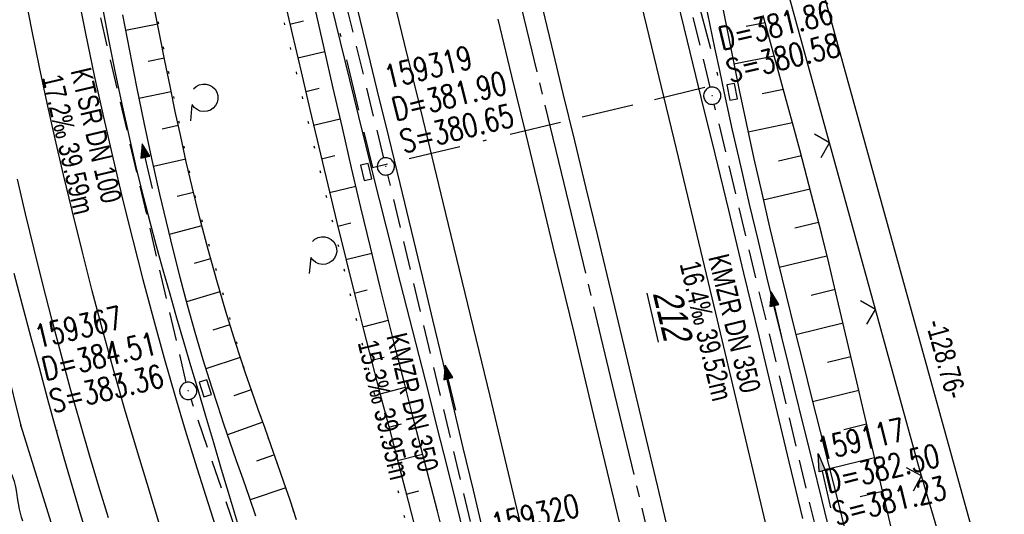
# Model space of a CAD drawing. Extents: x 510974 to 511465, y 465323 to 466289.
# Tile 19 of 43: x 511165 to 511251, y 465834 to 465877. Entities that reach past the tile are written whole.
import ezdxf

# ---------------------------------------------------------------- set-up
doc = ezdxf.new("R2010")
doc.units = 0
doc.header["$LTSCALE"] = 10
doc.header["$MEASUREMENT"] = 0
for name, pattern in [('ACAD_ISO16W100', [73, 15, -6.5, 15, -6.5, 15, -7, 1, -7]), ('ACHSE', [5.5, 4, -0.5, 0.5, -0.5]), ('AUSGEZOGEN', [0]), ('LT00', [0]), ('LT07', [0.22, 0.02, -0.2]), ('STRICHLINIE2', [0.375, 0.25, -0.125])]:
    doc.linetypes.add(name, pattern=pattern)
doc.layers.get('0').update_dxf_attribs({"linetype": 'LT00'})
for name, color, linetype in [('--EK_FBR', 1, 'LT00'), ('--EK_Halt-Pfeil', 4, 'LT00'), ('--EK_Haltung', 7, 'STRICHLINIE2'), ('--EK_Haltung-Text', 140, 'LT00'), ('--EK_Schacht-Text', 5, 'LT00'), ('--EL_DFK_AB_L', 21, 'LT00'), ('--EL_Halt-Pfeil', 4, 'LT00'), ('--EL_Haltung', 182, 'STRICHLINIE2'), ('--EL_Haltung-Text', 182, 'LT00'), ('-AX-093', 35, 'ACHSE'), ('ABSTAND', 8, 'LT00'), ('BAB-KABEL', 220, 'ACAD_ISO16W100'), ('DFK_AB_FLNR', 7, 'Continuous'), ('DFK_AB_L', 21, 'LT00'), ('GEHOELZ_SYMB', 252, 'Continuous'), ('PFEIL', 140, 'AUSGEZOGEN'), ('V102_AFBR_BAB', 250, 'LT00'), ('V102_BOESCH', 250, 'LT00'), ('V102_BOSCHUNG', 250, 'LT00'), ('V102_GEHOELZ', 250, 'LT07'), ('V102_GEHWEG', 250, 'LT00'), ('V102_GRABEN', 250, 'LT00'), ('V102_KA_PRUF', 182, 'LT00'), ('V102_LD_MARK', 250, 'LT00'), ('V102_PARK_MS', 250, 'LT00'), ('V102_SINKK', 182, 'LT00'), ('V102_ZAUN', 40, 'LT00')]:
    doc.layers.add(name, color=color, linetype=linetype)
doc.styles.add('Haltungsbeschriftung', font='ARIAL.TTF', dxfattribs={"width": 0.75})
doc.styles.add('schachtbeschriftung', font='romans.shx', dxfattribs={"width": 0.75, "height": 2})
doc.styles.get("Standard").update_dxf_attribs({"font": 'ARIAL.TTF'})

# ---------------------------------------------------------------- blocks, each defined once
blk = doc.blocks.new('Pfreil3')
at = {"layer": 'PFEIL'}
blk.add_hatch(color=256, dxfattribs=at).paths.add_polyline_path([(-1.549, 0.273), (-1.549, -0.273), (0, 0)])
for p, q in [((-1.549, 0), (-4.831, 0)), ((-1.549, -0.273), (-1.549, 0.273)), ((-1.549, 0.273), (0, 0)), ((0, 0), (-1.549, -0.273))]:
    blk.add_line(p, q, dxfattribs=at)
blk = doc.blocks.new('SYMB0003')
at = {"color": 0, "linetype": 'ByBlock'}
for p, q in [((-0.015712, 0), (0.010166, 0.012015)), ((0, -0.021257), (-0.015712, 0)), ((0.010166, 0.012015), (0, -0.021257))]:
    blk.add_line(p, q, dxfattribs=at)
for points in [[(-0.031395, 0.499013), (-0.093691, 0.491144), (-0.154509, 0.475528), (-0.21289, 0.452414), (-0.267913, 0.422164), (-0.318712, 0.385257), (-0.364484, 0.342274), (-0.404509, 0.293893), (-0.438154, 0.240877), (-0.464888, 0.184062), (-0.484292, 0.124345), (-0.496058, 0.062667), (-0.5, 0)], [(-0.5, 0), (-0.496058, -0.062667), (-0.484292, -0.124345), (-0.464888, -0.184062), (-0.438154, -0.240877), (-0.404509, -0.293893), (-0.364485, -0.342274), (-0.318712, -0.385257), (-0.267914, -0.422164), (-0.21289, -0.452414), (-0.154509, -0.475529), (-0.093691, -0.491144), (-0.031395, -0.499014), (0.031395, -0.499014)], [(0.5, 0), (0.496057, 0.062667), (0.484292, 0.124345), (0.464888, 0.184062), (0.438153, 0.240877), (0.404509, 0.293893), (0.364484, 0.342274), (0.318712, 0.385257), (0.267913, 0.422164), (0.21289, 0.452414), (0.154509, 0.475528), (0.093691, 0.491144), (0.031395, 0.499013), (-0.031395, 0.499013)], [(0.031395, -0.499014), (0.093691, -0.491144), (0.154509, -0.475529), (0.21289, -0.452414), (0.267914, -0.422164), (0.318712, -0.385257), (0.364485, -0.342274), (0.404509, -0.293893), (0.438154, -0.240877), (0.464889, -0.184062), (0.484292, -0.124345), (0.496058, -0.062667), (0.5, 0)]]:
    blk.add_lwpolyline(points, dxfattribs=at)
blk = doc.blocks.new('SYMB0011')
at = {"color": 0, "linetype": 'ByBlock'}
for p, q in [((0.5, 0), (-0.5, 0)), ((0, 0.5), (0, -0.5))]:
    blk.add_line(p, q, dxfattribs=at)
blk = doc.blocks.new('SYMB0024')
at = {"color": 0, "linetype": 'ByBlock'}
for p, q in [((-0.5, 0.5), (0, 0)), ((0, 0), (0.5, 0.5))]:
    blk.add_line(p, q, dxfattribs=at)
blk = doc.blocks.new('GEHOELZ_SYMB')
at = {"layer": 'GEHOELZ_SYMB'}
blk.add_line((0, 0), (1.4, 0), dxfattribs=at)
blk.add_lwpolyline([(-1.388, 0.017), (-1.612, 0.221), (-1.778, 0.474), (-1.876, 0.761), (-1.898, 1.063), (-1.844, 1.361), (-1.718, 1.636), (-1.526, 1.87), (-1.282, 2.05), (-1, 2.162), (-0.7, 2.2), (-0.4, 2.162), (-0.118, 2.05), (0.126, 1.87), (0.318, 1.636), (0.444, 1.361), (0.498, 1.063), (0.476, 0.761), (0.378, 0.474), (0.212, 0.221), (-0.012, 0.017)], dxfattribs=at)
blk = doc.blocks.new('SYMB0652')
at = {"color": 0, "linetype": 'ByBlock'}
blk.add_lwpolyline([(-0.15, -0.075), (0.15, -0.075), (0.15, 0.075), (-0.15, 0.075), (-0.15, -0.075)], dxfattribs=at)
blk = doc.blocks.new('SYMB0070')
at = {"color": 0, "linetype": 'ByBlock'}
for p, q in [((-0.5, 0), (0.2, 0)), ((0.5, 0), (0.2, 0.1)), ((0.2, 0.1), (0.2, 0)), ((0.468, 0), (0.21, 0.086)), ((0.21, 0.086), (0.21, -0.086)), ((0.21, -0.086), (0.468, 0)), ((0.22, -0.072), (0.437, 0)), ((0.23, -0.058), (0.405, 0)), ((0.24, -0.045), (0.374, 0)), ((0.342, 0), (0.25, 0.031)), ((0.25, 0.031), (0.25, -0.031)), ((0.25, -0.031), (0.342, 0)), ((0.26, -0.017), (0.31, 0)), ((0.27, -0.003), (0.279, 0))]:
    blk.add_line(p, q, dxfattribs=at)
for points in [[(0.2, 0), (0.2, -0.1), (0.5, 0)], [(0.437, 0), (0.22, 0.072), (0.22, -0.072)], [(0.405, 0), (0.23, 0.058), (0.23, -0.058)], [(0.374, 0), (0.24, 0.045), (0.24, -0.045)], [(0.31, 0), (0.26, 0.017), (0.26, -0.017)], [(0.279, 0), (0.27, 0.003), (0.27, -0.003)]]:
    blk.add_lwpolyline(points, dxfattribs=at)

msp = doc.modelspace()

# ---------------------------------------------------------------- linework, layer by layer
at = {"layer": '--EK_FBR'}
for points in [[(511222.068, 465879.725), (511223.261, 465874.835), (511224.454, 465869.944), (511225.645, 465865.053), (511226.834, 465860.161), (511228.157, 465854.702), (511229.475, 465849.242), (511230.788, 465843.781), (511232.093, 465838.318), (511233.266, 465833.381)], [(511177.655, 465832.216), (511177.012, 465834.319), (511176.369, 465836.423), (511175.729, 465838.528), (511175.096, 465840.634), (511174.474, 465842.744), (511173.485, 465846.204), (511172.53, 465849.674), (511171.609, 465853.153), (511170.718, 465856.64), (511169.855, 465860.135), (511169.112, 465863.237), (511168.391, 465866.343), (511167.694, 465869.455), (511167.023, 465872.573), (511166.379, 465875.696), (511165.765, 465878.825)], [(511170.284, 465879.129), (511171.008, 465875.484), (511171.772, 465871.848), (511172.572, 465868.219), (511173.405, 465864.597), (511174.271, 465860.983), (511175.122, 465857.551), (511176.002, 465854.125), (511176.912, 465850.709), (511177.855, 465847.301), (511178.832, 465843.903), (511179.677, 465841.071), (511180.545, 465838.245), (511181.433, 465835.425), (511182.338, 465832.61)], [(511205.577, 465832.154), (511204.695, 465835.847), (511203.817, 465839.542), (511202.941, 465843.237), (511202.066, 465846.932), (511201.188, 465850.626), (511200.305, 465854.319), (511199.324, 465858.393), (511198.336, 465862.465), (511197.344, 465866.536), (511196.349, 465870.607), (511195.354, 465874.677), (511194.36, 465878.748)], [(511210.482, 465878.539), (511211.477, 465874.417), (511212.474, 465870.296), (511213.471, 465866.175), (511214.468, 465862.054), (511215.463, 465857.933), (511216.772, 465852.488), (511218.075, 465847.041), (511219.375, 465841.593), (511220.672, 465836.145), (511222.157, 465829.902)], [(511237.974, 465744.968), (511236.628, 465750.825), (511235.279, 465756.681), (511233.927, 465762.537), (511232.546, 465768.508), (511231.163, 465774.479), (511229.777, 465780.45), (511228.388, 465786.419), (511226.536, 465794.352), (511224.676, 465802.283), (511222.81, 465810.213), (511220.854, 465818.486), (511218.89, 465826.757), (511216.917, 465835.026), (511215.163, 465842.344), (511213.402, 465849.661), (511211.634, 465856.976), (511210.437, 465861.916), (511209.237, 465866.855), (511208.037, 465871.794), (511206.836, 465876.733)], [(511173.024, 465833.461), (511172.187, 465836.171), (511171.368, 465838.886), (511170.572, 465841.607), (511169.718, 465844.627), (511168.891, 465847.655), (511168.09, 465850.69), (511167.312, 465853.731), (511166.554, 465856.778), (511165.815, 465859.829), (511165.1, 465862.85)]]:
    msp.add_lwpolyline(points, dxfattribs=at)
at = {"layer": '--EK_Haltung'}
for p, q in [((511225.258, 465870.821), (511216.128, 465908.392)), ((511196.919, 465864.685), (511187.925, 465901.567)), ((511179.764, 465845.203), (511171.058, 465882.283)), ((511234.476, 465832.394), (511225.61, 465869.363)), ((511206.173, 465825.824), (511197.271, 465863.226)), ((511192.517, 465807.626), (511180.178, 465843.764))]:
    msp.add_line(p, q, dxfattribs=at)
at = {"layer": '--EL_DFK_AB_L'}
msp.add_line((511261.43, 465784.013), (511227.46, 465906.657), dxfattribs=at)
at = {"layer": '--EL_Haltung'}
for p, q in [((511225.258, 465870.821), (511216.128, 465908.392)), ((511196.919, 465864.685), (511187.925, 465901.567)), ((511179.764, 465845.203), (511171.058, 465882.283)), ((511234.476, 465832.394), (511225.61, 465869.363)), ((511206.173, 465825.824), (511197.271, 465863.226)), ((511192.517, 465807.626), (511180.178, 465843.764))]:
    msp.add_line(p, q, dxfattribs=at)
at = {"layer": '-AX-093', "ltscale": 0.2}
msp.add_lwpolyline([(511168.804, 466040.998), (511173.574, 466021.575), (511178.352, 466002.154), (511182.645, 465984.716), (511186.944, 465967.26), (511191.239, 465949.803), (511195.528, 465932.344), (511199.806, 465914.883), (511204.072, 465897.418), (511208.32, 465879.95), (511212.549, 465862.476), (511216.754, 465844.997), (511220.932, 465827.512), (511225.08, 465810.019), (511229.195, 465792.518), (511233.273, 465775.009), (511237.311, 465757.491), (511241.305, 465739.962), (511245.252, 465722.423), (511249.149, 465704.873), (511252.992, 465687.311), (511256.778, 465669.736), (511260.504, 465652.149)], dxfattribs=at)
at = {"layer": 'BAB-KABEL', "ltscale": 0.03, "flags": 128}
msp.add_lwpolyline([(511178.35, 465937.086), (511179.09, 465934.015), (511185.853, 465906.056), (511192.212, 465879.264), (511195.926, 465863.865), (511226.123, 465871.143), (511224.097, 465878.728)], dxfattribs=at)
at = {"layer": 'DFK_AB_L'}
msp.add_line((511261.43, 465784.013), (511227.46, 465906.657), dxfattribs=at)
at = {"layer": 'V102_AFBR_BAB'}
for points in [[(511222.068, 465879.725), (511223.261, 465874.835), (511224.454, 465869.944), (511225.645, 465865.053), (511226.834, 465860.161), (511228.157, 465854.702), (511229.475, 465849.242), (511230.788, 465843.781), (511232.093, 465838.318), (511233.266, 465833.381)], [(511177.655, 465832.216), (511177.012, 465834.319), (511176.369, 465836.423), (511175.729, 465838.528), (511175.096, 465840.634), (511174.474, 465842.744), (511173.485, 465846.204), (511172.53, 465849.674), (511171.609, 465853.153), (511170.718, 465856.64), (511169.855, 465860.135), (511169.112, 465863.237), (511168.391, 465866.343), (511167.694, 465869.455), (511167.023, 465872.573), (511166.379, 465875.696), (511165.765, 465878.825)], [(511170.284, 465879.129), (511171.008, 465875.484), (511171.772, 465871.848), (511172.572, 465868.219), (511173.405, 465864.597), (511174.271, 465860.983), (511175.122, 465857.551), (511176.002, 465854.125), (511176.912, 465850.709), (511177.855, 465847.301), (511178.832, 465843.903), (511179.677, 465841.071), (511180.545, 465838.245), (511181.433, 465835.425), (511182.338, 465832.61)], [(511205.577, 465832.154), (511204.695, 465835.847), (511203.817, 465839.542), (511202.941, 465843.237), (511202.066, 465846.932), (511201.188, 465850.626), (511200.305, 465854.319), (511199.324, 465858.393), (511198.336, 465862.465), (511197.344, 465866.536), (511196.349, 465870.607), (511195.354, 465874.677), (511194.36, 465878.748)], [(511210.482, 465878.539), (511211.477, 465874.417), (511212.474, 465870.296), (511213.471, 465866.175), (511214.468, 465862.054), (511215.463, 465857.933), (511216.772, 465852.488), (511218.075, 465847.041), (511219.375, 465841.593), (511220.672, 465836.145), (511222.157, 465829.902)], [(511237.974, 465744.968), (511236.628, 465750.825), (511235.279, 465756.681), (511233.927, 465762.537), (511232.546, 465768.508), (511231.163, 465774.479), (511229.777, 465780.45), (511228.388, 465786.419), (511226.536, 465794.352), (511224.676, 465802.283), (511222.81, 465810.213), (511220.854, 465818.486), (511218.89, 465826.757), (511216.917, 465835.026), (511215.163, 465842.344), (511213.402, 465849.661), (511211.634, 465856.976), (511210.437, 465861.916), (511209.237, 465866.855), (511208.037, 465871.794), (511206.836, 465876.733)]]:
    msp.add_lwpolyline(points, dxfattribs=at)
at = {"layer": 'V102_BOESCH'}
for points in [[(511188.208, 465878.729), (511188.971, 465875.454), (511189.734, 465872.179), (511190.501, 465868.904), (511191.273, 465865.63), (511192.052, 465862.359), (511192.84, 465859.089), (511193.641, 465855.823), (511194.455, 465852.56), (511195.166, 465849.761), (511195.887, 465846.965), (511196.613, 465844.17), (511197.342, 465841.376), (511198.072, 465838.582), (511198.799, 465835.788), (511199.521, 465832.992)], [(511189.337, 465833.292), (511188.786, 465834.978), (511188.248, 465836.56), (511187.697, 465838.137), (511187.138, 465839.712), (511186.574, 465841.285), (511186.012, 465842.859), (511185.456, 465844.436), (511184.911, 465846.016), (511184.032, 465848.678), (511183.198, 465851.355), (511182.406, 465854.044), (511181.656, 465856.746), (511180.947, 465859.458), (511180.277, 465862.18), (511179.769, 465864.358), (511179.282, 465866.541), (511178.813, 465868.728), (511178.358, 465870.917), (511177.915, 465873.11), (511177.48, 465875.305), (511177.05, 465877.501)], [(511241.432, 465830.666), (511240.611, 465834.076), (511239.801, 465837.489), (511239.195, 465840.073), (511238.593, 465842.658), (511237.993, 465845.243), (511237.391, 465847.827), (511236.785, 465850.411), (511236.172, 465852.993), (511235.549, 465855.572), (511234.914, 465858.148), (511234.263, 465860.721), (511233.656, 465863.059), (511233.037, 465865.395), (511232.409, 465867.729), (511231.775, 465870.061), (511231.137, 465872.392), (511230.499, 465874.723), (511229.864, 465877.055)], [(511165.575, 465833.154), (511165.471, 465833.502), (511165.373, 465833.851), (511165.287, 465834.205), (511165.196, 465834.687), (511165.122, 465835.174), (511165.05, 465835.66), (511164.964, 465836.141), (511164.85, 465836.611), (511164.692, 465837.065), (511164.5, 465837.465), (511164.274, 465837.853), (511164.031, 465838.235)]]:
    msp.add_lwpolyline(points, dxfattribs=at)
at = {"layer": 'V102_BOSCHUNG'}
for p, q in [((511177.287, 465876.29), (511174.499, 465875.746)), ((511188.772, 465876.306), (511189.952, 465876.584)), ((511228.382, 465876.116), (511230.03, 465876.445)), ((511177.867, 465873.354), (511176.468, 465873.074)), ((511189.453, 465873.384), (511191.797, 465873.936)), ((511227.316, 465872.846), (511230.822, 465873.544)), ((511190.135, 465870.463), (511191.3, 465870.737)), ((511229.763, 465870.275), (511231.611, 465870.662)), ((511178.46, 465870.422), (511175.66, 465869.845)), ((511190.821, 465867.542), (511193.136, 465868.087)), ((511179.074, 465867.5), (511177.674, 465867.197)), ((511228.54, 465866.946), (511232.397, 465867.772)), ((511191.512, 465864.623), (511192.662, 465864.894)), ((511231.181, 465864.444), (511233.172, 465864.889)), ((511179.717, 465864.586), (511176.913, 465863.947)), ((511192.209, 465861.705), (511194.496, 465862.243)), ((511180.396, 465861.687), (511178.988, 465861.343)), ((511229.858, 465861.065), (511233.934, 465861.996)), ((511181.116, 465858.798), (511178.276, 465858.058)), ((511192.915, 465858.783), (511194.051, 465859.057)), ((511232.61, 465858.616), (511234.673, 465859.107)), ((511193.631, 465855.863), (511195.885, 465856.42)), ((511231.25, 465855.199), (511235.394, 465856.205)), ((511181.881, 465855.922), (511180.444, 465855.523)), ((511182.692, 465853.058), (511179.778, 465852.202)), ((511194.358, 465852.946), (511195.477, 465853.229)), ((511234.031, 465852.787), (511236.098, 465853.298)), ((511183.55, 465850.208), (511182.072, 465849.749)), ((511195.096, 465850.038), (511197.318, 465850.6)), ((511232.687, 465849.364), (511236.792, 465850.379)), ((511184.457, 465847.374), (511181.457, 465846.393)), ((511195.843, 465847.132), (511196.947, 465847.412)), ((511235.446, 465846.956), (511237.477, 465847.458)), ((511185.414, 465844.556), (511183.895, 465844.034)), ((511196.598, 465844.229), (511198.793, 465844.784)), ((511234.149, 465843.545), (511238.157, 465844.536)), ((511186.41, 465841.744), (511183.337, 465840.653)), ((511197.355, 465841.326), (511198.447, 465841.602)), ((511236.86, 465841.125), (511238.836, 465841.614)), ((511187.42, 465838.919), (511185.87, 465838.369)), ((511198.113, 465838.423), (511200.289, 465838.974)), ((511235.618, 465837.728), (511239.518, 465838.692)), ((511188.419, 465836.064), (511185.301, 465835.01)), ((511198.869, 465835.52), (511199.955, 465835.795)), ((511238.278, 465835.295), (511240.207, 465835.772))]:
    msp.add_line(p, q, dxfattribs=at)
at = {"layer": 'V102_GEHOELZ', "flags": 128}
msp.add_lwpolyline([(511170.724, 465922.535), (511168.389, 465939.939), (511167.916, 465953.548), (511168.271, 465954.366), (511169.65, 465954.575), (511170.828, 465953.986), (511172.594, 465943.094), (511174.655, 465927.785), (511182.162, 465901.437), (511195.999, 465844.618), (511208.216, 465794.572), (511213.368, 465774.11), (511212.779, 465773.669), (511211.268, 465774.016), (511208.476, 465781.903), (511201.171, 465798.728), (511194.565, 465816.321), (511188.783, 465834.974), (511184.908, 465846.031), (511180.307, 465862.197), (511175.751, 465884.092), (511171.967, 465905.988), (511170.724, 465922.535)], dxfattribs=at)
at = {"layer": 'V102_GEHWEG'}
for points in [[(511161.122, 465870.52), (511159.107, 465870.087), (511159.796, 465867.149), (511157.915, 465866.021), (511159.221, 465860.066), (511161.479, 465859.858), (511163.448, 465857.253), (511163.285, 465854.189), (511164.105, 465846.715), (511165.4, 465841.449), (511168.283, 465832.151), (511170.103, 465828.404), (511175.107, 465817.326), (511175.969, 465817.628)], [(511171.289, 465831.534), (511170.567, 465833.894), (511169.864, 465836.261), (511169.178, 465838.633), (511168.507, 465841.008), (511167.753, 465843.732), (511167.012, 465846.46), (511166.28, 465849.189), (511165.554, 465851.921), (511164.831, 465854.653)]]:
    msp.add_lwpolyline(points, dxfattribs=at)
at = {"layer": 'V102_GRABEN'}
for points in [[(511184.221, 465833.053), (511183.523, 465835.354), (511182.834, 465837.658), (511182.15, 465839.963), (511181.469, 465842.27), (511180.788, 465844.576), (511180.176, 465846.649), (511179.565, 465848.723), (511178.958, 465850.797), (511178.359, 465852.874), (511177.77, 465854.953), (511177.194, 465857.036), (511176.635, 465859.123), (511176.095, 465861.215), (511175.429, 465863.921), (511174.798, 465866.636), (511174.198, 465869.359), (511173.626, 465872.088), (511173.079, 465874.822), (511172.554, 465877.562)], [(511202.287, 465831.24), (511201.571, 465834.02), (511200.852, 465836.799), (511200.133, 465839.578), (511199.416, 465842.358), (511198.702, 465845.138), (511197.994, 465847.919), (511197.293, 465850.703), (511196.601, 465853.488), (511195.761, 465856.935), (511194.935, 465860.385), (511194.122, 465863.838), (511193.319, 465867.294), (511192.524, 465870.751), (511191.734, 465874.21), (511190.948, 465877.67)], [(511203.955, 465831.717), (511203.176, 465834.885), (511202.386, 465838.051), (511201.588, 465841.214), (511200.784, 465844.376), (511199.977, 465847.537), (511199.169, 465850.697), (511198.363, 465853.858), (511197.143, 465858.67), (511195.933, 465863.483), (511194.735, 465868.299), (511193.55, 465873.119), (511192.378, 465877.942)], [(511224.812, 465878.176), (511225.224, 465876.208), (511225.636, 465874.24), (511226.051, 465872.272), (511226.471, 465870.306), (511227.177, 465867.089), (511227.904, 465863.876), (511228.649, 465860.668), (511229.409, 465857.462), (511230.181, 465854.26), (511230.963, 465851.06), (511231.752, 465847.861), (511232.545, 465844.663), (511233.339, 465841.465), (511234.132, 465838.267), (511234.92, 465835.069), (511235.702, 465831.868)], [(511226.392, 465877.524), (511226.735, 465875.783), (511227.078, 465874.041), (511227.424, 465872.301), (511227.777, 465870.562), (511228.403, 465867.582), (511229.053, 465864.608), (511229.726, 465861.638), (511230.418, 465858.673), (511231.126, 465855.711), (511231.847, 465852.752), (511232.579, 465849.796), (511233.319, 465846.841), (511234.063, 465843.887), (511234.809, 465840.934), (511235.555, 465837.98), (511236.296, 465835.026), (511237.031, 465832.07)], [(511174.242, 465877.107), (511174.836, 465873.985), (511175.452, 465870.868), (511176.092, 465867.755), (511176.758, 465864.648), (511177.453, 465861.547), (511178.016, 465859.137), (511178.602, 465856.733), (511179.211, 465854.334), (511179.848, 465851.943), (511180.515, 465849.561), (511181.214, 465847.189), (511181.949, 465844.827), (511182.471, 465843.221), (511183.008, 465841.619), (511183.555, 465840.02), (511184.109, 465838.423), (511184.666, 465836.828), (511185.224, 465835.232), (511185.777, 465833.635)]]:
    msp.add_lwpolyline(points, dxfattribs=at)
at = {"layer": 'V102_LD_MARK'}
for points in [[(511208.749, 465833.083), (511206.138, 465844.027), (511203.502, 465854.965), (511202.309, 465859.88), (511201.113, 465864.793), (511199.916, 465869.707), (511198.718, 465874.62), (511197.523, 465879.534)], [(511267.936, 465666.525), (511265.997, 465675.545), (511264.043, 465684.562), (511262.073, 465693.575), (511260.088, 465702.585), (511258.089, 465711.592), (511256.078, 465720.597), (511254.054, 465729.598), (511252.018, 465738.597), (511249.971, 465747.593), (511247.915, 465756.587), (511245.849, 465765.579), (511242.548, 465779.864), (511239.227, 465794.145), (511235.885, 465808.42), (511232.524, 465822.691), (511229.143, 465836.958), (511225.745, 465851.22), (511222.328, 465865.478), (511218.894, 465879.732)]]:
    msp.add_lwpolyline(points, dxfattribs=at)
at = {"layer": 'V102_PARK_MS'}
msp.add_lwpolyline([(511173.024, 465833.461), (511172.187, 465836.171), (511171.368, 465838.886), (511170.572, 465841.607), (511169.718, 465844.627), (511168.891, 465847.655), (511168.09, 465850.69), (511167.312, 465853.731), (511166.554, 465856.778), (511165.815, 465859.829), (511165.1, 465862.85)], dxfattribs=at)
at = {"layer": 'V102_ZAUN'}
for p, q in [((511235.611, 465866.009), (511231.622, 465880.469)), ((511239.6, 465851.549), (511235.611, 465866.009)), ((511247.868, 465822.712), (511243.612, 465837.096))]:
    msp.add_line(p, q, dxfattribs=at)
msp.add_lwpolyline([(511243.612, 465837.096), (511243.256, 465838.3), (511239.6, 465851.549)], dxfattribs=at)

# ---------------------------------------------------------------- block references
at = {"layer": '--EK_Halt-Pfeil', "yscale": 4, "zscale": 4}
for p, xscale, rotation in [((511176.385, 465863.972), 3.999999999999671, 103.2108500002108), ((511231.015, 465851.112), 3.999999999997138, 103.4851399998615), ((511202.695, 465844.757), 4.000000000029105, 103.3891300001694)]:
    msp.add_blockref('SYMB0070', p, dxfattribs=dict(at, xscale=xscale, rotation=rotation))
at = {"layer": '--EL_Halt-Pfeil', "yscale": 4, "zscale": 4}
for p, xscale, rotation in [((511176.385, 465863.972), 3.999999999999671, 103.2108500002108), ((511231.015, 465851.112), 3.999999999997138, 103.4851399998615), ((511202.695, 465844.757), 4.000000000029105, 103.3891300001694)]:
    msp.add_blockref('SYMB0070', p, dxfattribs=dict(at, xscale=xscale, rotation=rotation))
at = {"layer": 'GEHOELZ_SYMB', "rotation": 264.7377000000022}
for p in [(511180.263, 465869.306), (511190.571, 465856.048)]:
    msp.add_blockref('GEHOELZ_SYMB', p, dxfattribs=at)
at = {"layer": 'PFEIL', "rotation": 102.9480594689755}
msp.add_blockref('Pfreil3', (511234.633, 465839.026), dxfattribs=at)
at = {"layer": 'V102_GEHWEG', "xscale": 0.09999999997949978, "yscale": 0.09999999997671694, "zscale": 0.1, "rotation": 283.2840000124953}
for p in [(511165.4, 465841.449), (511168.507, 465841.008)]:
    msp.add_blockref('SYMB0011', p, dxfattribs=at)
at = {"layer": 'V102_KA_PRUF', "xscale": 1.499999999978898, "yscale": 1.5, "zscale": 1.5, "rotation": 283.2840000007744}
for p in [(511225.435, 465870.092), (511197.097, 465863.956), (511179.935, 465844.473)]:
    msp.add_blockref('SYMB0003', p, dxfattribs=at)
at = {"layer": 'V102_SINKK', "yscale": 4.5, "zscale": 4.5}
for p, xscale, rotation in [((511227.166, 465870.427), 4.500000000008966, 281.1860038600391), ((511195.386, 465863.47), 4.499999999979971, 283.2839999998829), ((511181.422, 465844.696), 4.499999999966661, 287.4265205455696)]:
    msp.add_blockref('SYMB0652', p, dxfattribs=dict(at, xscale=xscale, rotation=rotation))
at = {"layer": 'V102_ZAUN', "yscale": 2.099999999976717, "zscale": 2.1}
for p, xscale, rotation in [((511235.611, 465866.009), 2.099999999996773, 105.4246500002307), ((511239.6, 465851.549), 2.099999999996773, 105.4246500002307), ((511243.612, 465837.096), 2.099999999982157, 106.4855699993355)]:
    msp.add_blockref('SYMB0024', p, dxfattribs=dict(at, xscale=xscale, rotation=rotation))

# ---------------------------------------------------------------- texts
at = {"layer": '--EK_Haltung-Text', "style": 'Haltungsbeschriftung', "width": 0.75}
for s, rotation, p in [('KTSR DN 100', -76.78918, (511169.712, 465872.266)), ('17.2‰ 39.59m', -76.78918, (511167.22, 465871.681)), ('KMZR DN 350', -76.51485, (511225.08, 465856.084)), ('16.4‰ 39.52m', -76.51485, (511222.591, 465855.487)), ('KMZR DN 350', -76.61088, (511197.128, 465849.24)), ('15.3‰ 39.95m', -76.61088, (511194.638, 465848.648))]:
    msp.add_text(s, height=1.8, rotation=rotation, dxfattribs=at).set_placement(p)
at = {"layer": '--EK_Schacht-Text', "style": 'schachtbeschriftung', "width": 0.75}
for s, rotation, p in [('D=381.86', 13.65937, (511226.278, 465874.032)), ('S=380.58', 13.65937, (511226.958, 465871.234)), ('159319', 13.706, (511197.255, 465870.695)), ('D=381.90', 13.706, (511197.937, 465867.897)), ('S=380.65', 13.706, (511198.62, 465865.099)), ('159367', 13.21083, (511166.872, 465848.162)), ('D=384.51', 13.21083, (511167.53, 465845.358)), ('S=383.36', 13.21083, (511168.188, 465842.554)), ('159117', 13.48515, (511234.835, 465838.404)), ('D=382.50', 13.48515, (511235.506, 465835.603)), ('S=381.23', 13.48515, (511236.178, 465832.803)), ('159320', 13.38912, (511206.542, 465831.832))]:
    msp.add_text(s, height=2, rotation=rotation, dxfattribs=at).set_placement(p)
at = {"layer": '--EL_Haltung-Text', "style": 'Haltungsbeschriftung', "width": 0.75}
for s, rotation, p in [('KTSR DN 100', -76.78918, (511169.712, 465872.266)), ('KMZR DN 350', -76.51485, (511225.08, 465856.084)), ('KMZR DN 350', -76.61088, (511197.128, 465849.24))]:
    msp.add_text(s, height=1.8, rotation=rotation, dxfattribs=at).set_placement(p)
at = {"layer": 'ABSTAND', "width": 0.75}
msp.add_text(' -128.76-', height=1.8, rotation=-74.5188, dxfattribs=at).set_placement((511243.798, 465850.903))
at = {"layer": 'DFK_AB_FLNR', "oblique": 13.754, "width": 0.75}
msp.add_text('%%U212', height=2.5, rotation=283.284, dxfattribs=at).set_placement((511220.258, 465852.949))

doc.saveas('drawing.dxf')
